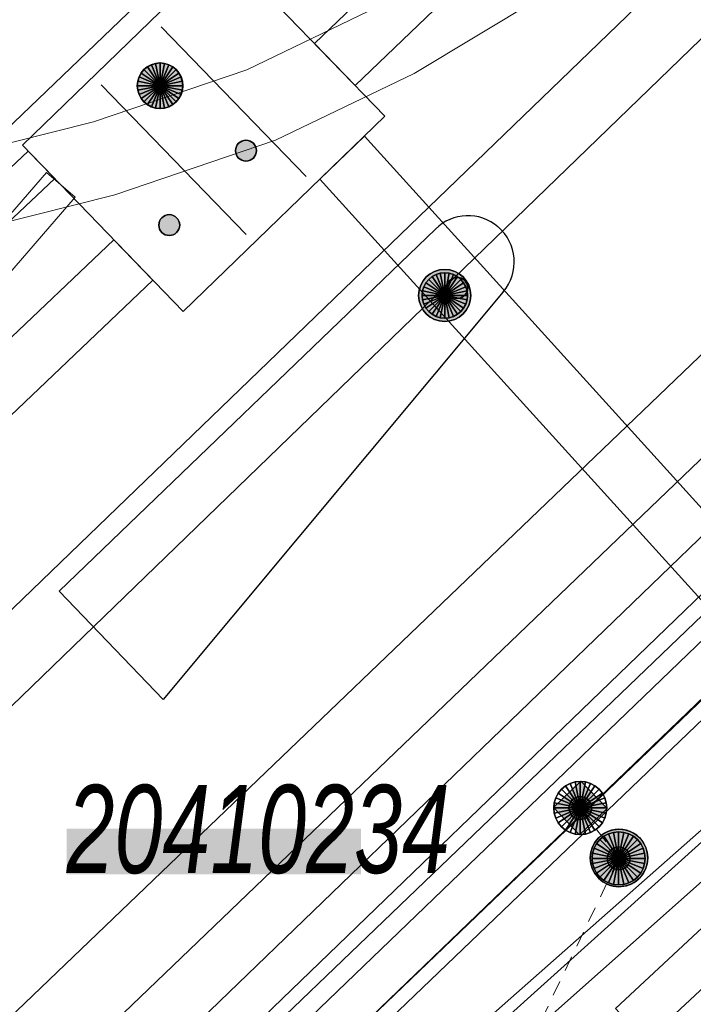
# Model space of a CAD drawing. Header units: metres. Extents: x 2695560 to 2696939, y 1260529 to 1262050.
# Tile 223 of 256: x 2695743 to 2695752, y 1261029 to 1261042. Entities that reach past the tile are written whole.
import ezdxf

# ---------------------------------------------------------------- set-up
doc = ezdxf.new("R2010")
doc.units = ezdxf.units.M
doc.linetypes.add('AUSGEZOGEN', pattern=[0])
doc.linetypes.add('VERDECKT2_S2', pattern=[0.36, 0.2, -0.16])
for name, color, linetype in [('XR$1$AV_Lagefixpunkt-Nr.', 7, 'AUSGEZOGEN'), ('XR$1$AV_Linien (BB)', 7, 'AUSGEZOGEN'), ('XR$1$AW_LK_Schachtdeckel', 24, 'AUSGEZOGEN'), ('XR$1$EW_LK_Bauwerk', 1, 'AUSGEZOGEN'), ('XR$1$EW_LK_Bauwerk_FL_Linie_Punkt', 1, 'AUSGEZOGEN'), ('XR$1$EW_LK_Knoten', 1, 'AUSGEZOGEN'), ('XR$1$PFAW', 255, 'AUSGEZOGEN'), ('XR$1$PFEW', 255, 'AUSGEZOGEN'), ('XR$1$RAEW', 8, 'AUSGEZOGEN')]:
    doc.layers.add(name, color=color, linetype=linetype)
for name, color, linetype, lineweight in [('XR$2$ABW-Linie-M-ungenau-tot', 6, 'AUSGEZOGEN', 18), ('XR$2$ABW-Linie-R-ungenau', 4, 'VERDECKT2_S2', 18), ('XR$2$ABW-LinieFlaeche-R-genau', 4, 'AUSGEZOGEN', 18), ('XR$2$ABW-Punkt', 6, 'AUSGEZOGEN', 18), ('XR$2$ELE-Flaeche-oberirdisch', 1, 'AUSGEZOGEN', 18), ('XR$2$ELE-LinieAnker_Strebe', 1, 'AUSGEZOGEN', 18), ('XR$2$ELE-LinieFlaeche-genau', 1, 'AUSGEZOGEN', 18), ('XR$2$ELE-Punkt', 1, 'AUSGEZOGEN', 18), ('XR$2$GAS-Linie-genau', 12, 'AUSGEZOGEN', 18), ('XR$2$KOM-Linie-U-genau', 91, 'AUSGEZOGEN', 18), ('XR$2$KOM-LinieFlaeche-U-genau', 91, 'AUSGEZOGEN', 18), ('XR$2$WAS-Linie-genau', 5, 'AUSGEZOGEN', 18)]:
    doc.layers.add(name, color=color, linetype=linetype, lineweight=lineweight)
doc.styles.add('ARIAL', font='arial.ttf')

# ---------------------------------------------------------------- blocks, each defined once
blk = doc.blocks.new('COMPLEXOBJECT_107')
at = {"layer": 'XR$1$AV_Linien (BB)', "color": 7, "linetype": 'AUSGEZOGEN', "transparency": 33554687}
for p, q in [((5742.749, 11034.892), (5747.713, 11039.664)), ((5748.606, 11038.839), (5744.12, 11033.464))]:
    blk.add_line(p, q, dxfattribs=at)
for centre, start, end in [((5748.142, 11039.234), 49.3858, 134.918), ((5748.143, 11039.233), 319.6079, 49.4761)]:
    blk.add_arc(centre, 0.608, start, end, dxfattribs=at)
blk = doc.blocks.new('COMPLEXOBJECT_626')
at = {"layer": 'XR$1$AV_Linien (BB)', "color": 7, "linetype": 'AUSGEZOGEN', "transparency": 33554687}
blk.add_line((5740.677, 11039.656), (5780.656, 11077.995), dxfattribs=at)
blk = doc.blocks.new('COMPLEXOBJECT_637')
at = {"layer": 'XR$1$AV_Linien (BB)', "color": 7, "linetype": 'AUSGEZOGEN', "transparency": 33554687}
blk.add_lwpolyline([(5716.384, 10999.825), (5805.935, 11085.6), (5838.806, 11117.088)], dxfattribs=at)
blk = doc.blocks.new('BAW2088')
at = {"layer": 'XR$1$PFAW', "transparency": 33554687}
blk.add_hatch(color=253, dxfattribs=at).paths.add_polyline_path([(0.51, 0), (0.5, 0.101), (0.47, 0.197), (0.421, 0.286), (0.355, 0.362), (0.275, 0.424), (0.184, 0.469), (0.086, 0.494), (-0.015, 0.499), (-0.115, 0.484), (-0.21, 0.449), (-0.296, 0.395), (-0.369, 0.326), (-0.427, 0.243), (-0.467, 0.15), (-0.487, 0.051), (-0.487, -0.051), (-0.467, -0.15), (-0.427, -0.243), (-0.369, -0.326), (-0.296, -0.395), (-0.21, -0.449), (-0.115, -0.484), (-0.015, -0.499), (0.086, -0.494), (0.184, -0.469), (0.275, -0.424), (0.355, -0.362), (0.421, -0.286), (0.47, -0.197), (0.5, -0.101)])
at = {"transparency": 33554687}
for start, end in [(91.1948, 268.8052), (268.8052, 91.1948)]:
    blk.add_arc((0.01, 0), 0.5, start, end, dxfattribs=at)
at = {"layer": 'XR$1$PFAW', "transparency": 33554687}
blk.add_circle((0.01, 0), 0.5, dxfattribs=at)
blk = doc.blocks.new('BAW2089')
at = {"layer": 'XR$1$PFAW', "transparency": 33554687}
blk.add_hatch(color=7, dxfattribs=at).paths.add_polyline_path([(-0.5, 0.5), (-0.5, -0.5), (0.5, -0.5), (0.5, 0.5)])
at = {"transparency": 33554687}
blk.add_lwpolyline([(-0.5, 0.5), (0.5, 0.5), (0.5, -0.5), (-0.5, -0.5), (-0.5, 0.5)], close=True, dxfattribs=at)
at = {"layer": 'XR$1$PFAW', "transparency": 33554687}
blk.add_lwpolyline([(-0.5, 0.5), (0.5, 0.5), (0.5, -0.5), (-0.5, -0.5), (-0.5, 0.5)], close=True, dxfattribs=at)
blk = doc.blocks.new('BEW15')
at = {"layer": 'XR$1$PFEW', "transparency": 33554687}
h = blk.add_hatch(color=7, dxfattribs=at)
h.paths.add_polyline_path([(-0.5, 0), (-0.497, -0.05), (-0.489, -0.1), (-0.477, -0.15), (-0.459, -0.197), (-0.437, -0.242), (-0.41, -0.285), (-0.379, -0.326), (-0.344, -0.362), (-0.306, -0.395), (-0.264, -0.424), (-0.22, -0.449), (-0.173, -0.469), (-0.125, -0.484), (-0.075, -0.494), (-0.025, -0.499), (0.026, -0.499), (0.076, -0.494), (0.126, -0.484), (0.174, -0.469), (0.22, -0.449), (0.265, -0.424), (0.306, -0.395), (0.345, -0.362), (0.38, -0.326), (0.411, -0.285), (0.437, -0.242), (0.46, -0.197), (0.477, -0.15), (0.49, -0.1), (0.498, -0.05), (0.5, 0), (0.498, 0.051), (0.49, 0.101), (0.477, 0.15), (0.46, 0.197), (0.437, 0.243), (0.411, 0.286), (0.38, 0.326), (0.345, 0.363), (0.306, 0.396), (0.265, 0.424), (0.22, 0.449), (0.174, 0.469), (0.126, 0.484), (0.076, 0.494), (0.026, 0.5), (-0.025, 0.5), (-0.075, 0.494), (-0.125, 0.484), (-0.173, 0.469), (-0.22, 0.449), (-0.264, 0.424), (-0.306, 0.396), (-0.344, 0.363), (-0.379, 0.326), (-0.41, 0.286), (-0.437, 0.243), (-0.459, 0.197), (-0.477, 0.15), (-0.489, 0.101), (-0.497, 0.051)])
h.paths.add_polyline_path([(0.01, 0.001), (0.01, 0), (0.01, -0.001), (0.01, -0.002), (0.01, -0.003), (0.009, -0.004), (0.009, -0.005), (0.009, -0.006), (0.008, -0.006), (0.007, -0.007), (0.006, -0.008), (0.006, -0.008), (0.005, -0.009), (0.004, -0.009), (0.003, -0.01), (0.002, -0.01), (0.001, -0.01), (0, -0.01), (-0.001, -0.01), (-0.002, -0.01), (-0.003, -0.009), (-0.004, -0.009), (-0.005, -0.008), (-0.006, -0.008), (-0.007, -0.007), (-0.007, -0.006), (-0.008, -0.006), (-0.008, -0.005), (-0.009, -0.004), (-0.009, -0.003), (-0.009, -0.002), (-0.01, -0.001), (-0.01, 0), (-0.01, 0.001), (-0.009, 0.002), (-0.009, 0.003), (-0.009, 0.004), (-0.008, 0.005), (-0.008, 0.006), (-0.007, 0.007), (-0.007, 0.007), (-0.006, 0.008), (-0.005, 0.009), (-0.004, 0.009), (-0.003, 0.01), (-0.002, 0.01), (-0.001, 0.01), (0, 0.01), (0.001, 0.01), (0.002, 0.01), (0.003, 0.01), (0.004, 0.01), (0.005, 0.009), (0.006, 0.009), (0.006, 0.008), (0.007, 0.007), (0.008, 0.007), (0.009, 0.006), (0.009, 0.005), (0.009, 0.004), (0.01, 0.003), (0.01, 0.002)], flags=16)
at = {"color": 1, "transparency": 33554687}
for start, end in [(0, 180), (180, 0)]:
    blk.add_arc((0, 0), 0.5, start, end, dxfattribs=at)
at = {"layer": 'XR$1$PFEW', "transparency": 33554687}
blk.add_circle((0, 0), 0.5, dxfattribs=at)
blk = doc.blocks.new('BEWLP2574')
at = {"layer": 'XR$1$PFEW', "transparency": 33554687}
blk.add_hatch(color=7, dxfattribs=at).paths.add_polyline_path([(-0.5, 0), (-0.497, -0.051), (-0.489, -0.101), (-0.477, -0.15), (-0.459, -0.198), (-0.437, -0.243), (-0.41, -0.286), (-0.379, -0.326), (-0.344, -0.363), (-0.306, -0.396), (-0.264, -0.425), (-0.22, -0.449), (-0.173, -0.469), (-0.125, -0.485), (-0.075, -0.495), (-0.025, -0.5), (0.026, -0.5), (0.076, -0.495), (0.126, -0.485), (0.174, -0.469), (0.221, -0.449), (0.265, -0.425), (0.306, -0.396), (0.345, -0.363), (0.38, -0.326), (0.411, -0.286), (0.437, -0.243), (0.46, -0.198), (0.477, -0.15), (0.49, -0.101), (0.498, -0.051), (0.5, 0), (0.498, 0.05), (0.49, 0.1), (0.477, 0.149), (0.46, 0.197), (0.437, 0.242), (0.411, 0.285), (0.38, 0.325), (0.345, 0.362), (0.306, 0.395), (0.265, 0.424), (0.221, 0.448), (0.174, 0.468), (0.126, 0.484), (0.076, 0.494), (0.026, 0.499), (-0.025, 0.499), (-0.075, 0.494), (-0.125, 0.484), (-0.173, 0.468), (-0.22, 0.448), (-0.264, 0.424), (-0.306, 0.395), (-0.344, 0.362), (-0.379, 0.325), (-0.41, 0.285), (-0.437, 0.242), (-0.459, 0.197), (-0.477, 0.149), (-0.489, 0.1), (-0.497, 0.05)])
at = {"color": 1, "transparency": 33554687}
for start, end in [(90, 180), (0, 90), (180, 270), (270, 0)]:
    blk.add_arc((0, 0), 0.5, start, end, dxfattribs=at)
at = {"layer": 'XR$1$PFEW', "transparency": 33554687}
blk.add_circle((0, 0), 0.5, dxfattribs=at)
blk = doc.blocks.new('BEW957')
at = {"layer": 'XR$1$RAEW', "transparency": 33554687}
blk.add_hatch(color=1, dxfattribs=at).paths.add_polyline_path([(-0.5, 0), (-0.497, -0.051), (-0.49, -0.101), (-0.477, -0.15), (-0.459, -0.197), (-0.437, -0.243), (-0.41, -0.286), (-0.379, -0.326), (-0.344, -0.362), (-0.306, -0.395), (-0.264, -0.424), (-0.22, -0.449), (-0.174, -0.469), (-0.125, -0.484), (-0.076, -0.494), (-0.025, -0.499), (0.025, -0.499), (0.076, -0.494), (0.125, -0.484), (0.174, -0.469), (0.22, -0.449), (0.264, -0.424), (0.306, -0.395), (0.344, -0.362), (0.379, -0.326), (0.41, -0.286), (0.437, -0.243), (0.459, -0.197), (0.477, -0.15), (0.49, -0.101), (0.497, -0.051), (0.5, 0), (0.497, 0.051), (0.49, 0.101), (0.477, 0.15), (0.459, 0.197), (0.437, 0.243), (0.41, 0.286), (0.379, 0.326), (0.344, 0.362), (0.306, 0.395), (0.264, 0.424), (0.22, 0.449), (0.174, 0.469), (0.125, 0.484), (0.076, 0.494), (0.025, 0.499), (-0.025, 0.499), (-0.076, 0.494), (-0.125, 0.484), (-0.174, 0.469), (-0.22, 0.449), (-0.264, 0.424), (-0.306, 0.395), (-0.344, 0.362), (-0.379, 0.326), (-0.41, 0.286), (-0.437, 0.243), (-0.459, 0.197), (-0.477, 0.15), (-0.49, 0.101), (-0.497, 0.051)])
at = {"color": 1, "transparency": 33554687}
for start, end in [(90, 180), (0, 90), (180, 270), (270, 0)]:
    blk.add_arc((0, 0), 0.5, start, end, dxfattribs=at)
at = {"layer": 'XR$1$RAEW', "color": 1, "transparency": 33554687}
blk.add_circle((0, 0), 0.5, dxfattribs=at)
blk = doc.blocks.new('ELE-SCHACHT_RUND')
at = {"layer": 'XR$2$ELE-Punkt', "linetype": 'AUSGEZOGEN', "lineweight": 25, "transparency": 33554687}
for points in [[(-115, 277, 2500), (0, 0, 2500), (-167, 249, 2500)], [(-115, 277), (0, 0), (-167, 249)], [(-115, 277, 2500), (-115, 277), (-167, 249), (-167, 249, 2500)], [(-59, 294, 2500), (0, 0, 2500), (-115, 277, 2500)], [(-59, 294), (0, 0), (-115, 277)], [(-59, 294, 2500), (-59, 294), (-115, 277), (-115, 277, 2500)], [(0, 300, 2500), (0, 0, 2500), (-59, 294, 2500)], [(0, 300), (0, 0), (-59, 294)], [(0, 300, 2500), (0, 300), (-59, 294), (-59, 294, 2500)], [(59, 294, 2500), (0, 0, 2500), (0, 300, 2500)], [(59, 294), (0, 0), (0, 300)], [(59, 294, 2500), (59, 294), (0, 300), (0, 300, 2500)], [(115, 277, 2500), (0, 0, 2500), (59, 294, 2500)], [(115, 277), (0, 0), (59, 294)], [(167, 249, 2500), (0, 0, 2500), (115, 277, 2500)], [(167, 249), (0, 0), (115, 277)], [(115, 277, 2500), (115, 277), (59, 294), (59, 294, 2500)], [(167, 249, 2500), (167, 249), (115, 277), (115, 277, 2500)], [(-249, 167, 2500), (0, 0, 2500), (-277, 115, 2500)], [(-249, 167), (0, 0), (-277, 115)], [(-249, 167, 2500), (-249, 167), (-277, 115), (-277, 115, 2500)], [(-212, 212, 2500), (0, 0, 2500), (-249, 167, 2500)], [(-212, 212), (0, 0), (-249, 167)], [(-212, 212, 2500), (-212, 212), (-249, 167), (-249, 167, 2500)], [(-167, 249, 2500), (0, 0, 2500), (-212, 212, 2500)], [(-167, 249), (0, 0), (-212, 212)], [(-167, 249, 2500), (-167, 249), (-212, 212), (-212, 212, 2500)], [(212, 212, 2500), (0, 0, 2500), (167, 249, 2500)], [(212, 212), (0, 0), (167, 249)], [(249, 167, 2500), (0, 0, 2500), (212, 212, 2500)], [(249, 167), (0, 0), (212, 212)], [(277, 115, 2500), (0, 0, 2500), (249, 167, 2500)], [(277, 115), (0, 0), (249, 167)], [(212, 212, 2500), (212, 212), (167, 249), (167, 249, 2500)], [(249, 167, 2500), (249, 167), (212, 212), (212, 212, 2500)], [(277, 115, 2500), (277, 115), (249, 167), (249, 167, 2500)], [(-294, 59, 2500), (0, 0, 2500), (-300, 0, 2500)], [(-294, 59), (0, 0), (-300, 0)], [(-294, 59, 2500), (-294, 59), (-300, 0), (-300, 0, 2500)], [(-300, 0, 2500), (0, 0, 2500), (-294, -59, 2500)], [(-300, 0), (0, 0), (-294, -59)], [(-277, 115, 2500), (0, 0, 2500), (-294, 59, 2500)], [(-277, 115), (0, 0), (-294, 59)], [(-277, 115, 2500), (-277, 115), (-294, 59), (-294, 59, 2500)], [(-294, -59, 2500), (0, 0, 2500), (-277, -115, 2500)], [(-294, -59), (0, 0), (-277, -115)], [(-277, -115, 2500), (0, 0, 2500), (-249, -167, 2500)], [(-277, -115), (0, 0), (-249, -167)], [(-249, -167, 2500), (0, 0, 2500), (-212, -212, 2500)], [(-249, -167), (0, 0), (-212, -212)], [(-212, -212, 2500), (0, 0, 2500), (-167, -249, 2500)], [(-212, -212), (0, 0), (-167, -249)], [(-167, -249, 2500), (0, 0, 2500), (-115, -277, 2500)], [(-167, -249), (0, 0), (-115, -277)], [(-115, -277, 2500), (0, 0, 2500), (-59, -294, 2500)], [(-115, -277), (0, 0), (-59, -294)], [(-59, -294, 2500), (0, 0, 2500), (0, -300, 2500)], [(-59, -294), (0, 0), (0, -300)], [(294, 59, 2500), (0, 0, 2500), (277, 115, 2500)], [(294, 59), (0, 0), (277, 115)], [(300, 0, 2500), (0, 0, 2500), (294, 59, 2500)], [(300, 0), (0, 0), (294, 59)], [(0, -300, 2500), (0, 0, 2500), (59, -294, 2500)], [(59, -294, 2500), (0, 0, 2500), (115, -277, 2500)], [(115, -277, 2500), (0, 0, 2500), (167, -249, 2500)], [(167, -249, 2500), (0, 0, 2500), (212, -212, 2500)], [(212, -212, 2500), (0, 0, 2500), (249, -167, 2500)], [(249, -167, 2500), (0, 0, 2500), (277, -115, 2500)], [(277, -115, 2500), (0, 0, 2500), (294, -59, 2500)], [(294, -59, 2500), (0, 0, 2500), (300, 0, 2500)], [(0, -300), (0, 0), (59, -294)], [(59, -294), (0, 0), (115, -277)], [(115, -277), (0, 0), (167, -249)], [(167, -249), (0, 0), (212, -212)], [(212, -212), (0, 0), (249, -167)], [(249, -167), (0, 0), (277, -115)], [(277, -115), (0, 0), (294, -59)], [(294, -59), (0, 0), (300, 0)], [(294, 59, 2500), (294, 59), (277, 115), (277, 115, 2500)], [(300, 0, 2500), (300, 0), (294, 59), (294, 59, 2500)], [(-300, 0, 2500), (-300, 0), (-294, -59), (-294, -59, 2500)], [(-294, -59, 2500), (-294, -59), (-277, -115), (-277, -115, 2500)], [(-277, -115, 2500), (-277, -115), (-249, -167), (-249, -167, 2500)], [(249, -167, 2500), (249, -167), (277, -115), (277, -115, 2500)], [(277, -115, 2500), (277, -115), (294, -59), (294, -59, 2500)], [(294, -59, 2500), (294, -59), (300, 0), (300, 0, 2500)], [(-249, -167, 2500), (-249, -167), (-212, -212), (-212, -212, 2500)], [(-212, -212, 2500), (-212, -212), (-167, -249), (-167, -249, 2500)], [(-167, -249, 2500), (-167, -249), (-115, -277), (-115, -277, 2500)], [(115, -277, 2500), (115, -277), (167, -249), (167, -249, 2500)], [(167, -249, 2500), (167, -249), (212, -212), (212, -212, 2500)], [(212, -212, 2500), (212, -212), (249, -167), (249, -167, 2500)], [(-115, -277, 2500), (-115, -277), (-59, -294), (-59, -294, 2500)], [(-59, -294, 2500), (-59, -294), (0, -300), (0, -300, 2500)], [(0, -300, 2500), (0, -300), (59, -294), (59, -294, 2500)], [(59, -294, 2500), (59, -294), (115, -277), (115, -277, 2500)]]:
    blk.add_3dface(points, dxfattribs=at)
blk = doc.blocks.new('ABW-SCHLAMMSAMMLER_RUND')
at = {"layer": 'XR$2$ABW-Punkt', "linetype": 'AUSGEZOGEN', "lineweight": 13, "transparency": 33554687}
for p, q in [((-70, 75, 2500), (70, 75, 2500)), ((-70, -75, 2500), (70, -75, 2500))]:
    blk.add_line(p, q, dxfattribs=at)
blk.add_polyline3d([(90, 0, 2500), (0, 0, 2500), (-90, 0, 2500)], dxfattribs=at)
at = {"layer": 'XR$2$ABW-Punkt', "linetype": 'AUSGEZOGEN', "lineweight": 25, "transparency": 33554687}
for points in [[(-57, 139, 2500), (0, 0, 2500), (-83, 125, 2500)], [(-57, 139), (0, 0), (-83, 125)], [(-57, 139, 2500), (-57, 139), (-83, 125), (-83, 125, 2500)], [(-29, 147, 2500), (0, 0, 2500), (-57, 139, 2500)], [(-29, 147), (0, 0), (-57, 139)], [(-29, 147, 2500), (-29, 147), (-57, 139), (-57, 139, 2500)], [(0, 150, 2500), (0, 0, 2500), (-29, 147, 2500)], [(0, 150), (0, 0), (-29, 147)], [(0, 150, 2500), (0, 150), (-29, 147), (-29, 147, 2500)], [(29, 147, 2500), (0, 0, 2500), (0, 150, 2500)], [(29, 147), (0, 0), (0, 150)], [(29, 147, 2500), (29, 147), (0, 150), (0, 150, 2500)], [(57, 139, 2500), (0, 0, 2500), (29, 147, 2500)], [(57, 139), (0, 0), (29, 147)], [(83, 125, 2500), (0, 0, 2500), (57, 139, 2500)], [(83, 125), (0, 0), (57, 139)], [(57, 139, 2500), (57, 139), (29, 147), (29, 147, 2500)], [(83, 125, 2500), (83, 125), (57, 139), (57, 139, 2500)], [(-147, 29, 2500), (0, 0, 2500), (-150, 0, 2500)], [(-147, 29), (0, 0), (-150, 0)], [(-147, 29, 2500), (-147, 29), (-150, 0), (-150, 0, 2500)], [(-150, 0, 2500), (0, 0, 2500), (-147, -29, 2500)], [(-150, 0), (0, 0), (-147, -29)], [(-139, 57, 2500), (0, 0, 2500), (-147, 29, 2500)], [(-139, 57), (0, 0), (-147, 29)], [(-139, 57, 2500), (-139, 57), (-147, 29), (-147, 29, 2500)], [(-147, -29, 2500), (0, 0, 2500), (-139, -57, 2500)], [(-147, -29), (0, 0), (-139, -57)], [(-125, 83, 2500), (0, 0, 2500), (-139, 57, 2500)], [(-125, 83), (0, 0), (-139, 57)], [(-125, 83, 2500), (-125, 83), (-139, 57), (-139, 57, 2500)], [(-139, -57, 2500), (0, 0, 2500), (-125, -83, 2500)], [(-139, -57), (0, 0), (-125, -83)], [(-106, 106, 2500), (0, 0, 2500), (-125, 83, 2500)], [(-106, 106), (0, 0), (-125, 83)], [(-106, 106, 2500), (-106, 106), (-125, 83), (-125, 83, 2500)], [(-125, -83, 2500), (0, 0, 2500), (-106, -106, 2500)], [(-125, -83), (0, 0), (-106, -106)], [(-83, 125, 2500), (0, 0, 2500), (-106, 106, 2500)], [(-83, 125), (0, 0), (-106, 106)], [(-83, 125, 2500), (-83, 125), (-106, 106), (-106, 106, 2500)], [(-106, -106, 2500), (0, 0, 2500), (-83, -125, 2500)], [(-106, -106), (0, 0), (-83, -125)], [(-83, -125, 2500), (0, 0, 2500), (-57, -139, 2500)], [(-83, -125), (0, 0), (-57, -139)], [(-57, -139, 2500), (0, 0, 2500), (-29, -147, 2500)], [(-57, -139), (0, 0), (-29, -147)], [(-29, -147, 2500), (0, 0, 2500), (0, -150, 2500)], [(-29, -147), (0, 0), (0, -150)], [(106, 106, 2500), (0, 0, 2500), (83, 125, 2500)], [(106, 106), (0, 0), (83, 125)], [(125, 83, 2500), (0, 0, 2500), (106, 106, 2500)], [(125, 83), (0, 0), (106, 106)], [(139, 57, 2500), (0, 0, 2500), (125, 83, 2500)], [(139, 57), (0, 0), (125, 83)], [(147, 29, 2500), (0, 0, 2500), (139, 57, 2500)], [(147, 29), (0, 0), (139, 57)], [(150, 0, 2500), (0, 0, 2500), (147, 29, 2500)], [(150, 0), (0, 0), (147, 29)], [(0, -150, 2500), (0, 0, 2500), (29, -147, 2500)], [(29, -147, 2500), (0, 0, 2500), (57, -139, 2500)], [(57, -139, 2500), (0, 0, 2500), (83, -125, 2500)], [(83, -125, 2500), (0, 0, 2500), (106, -106, 2500)], [(106, -106, 2500), (0, 0, 2500), (125, -83, 2500)], [(125, -83, 2500), (0, 0, 2500), (139, -57, 2500)], [(139, -57, 2500), (0, 0, 2500), (147, -29, 2500)], [(147, -29, 2500), (0, 0, 2500), (150, 0, 2500)], [(0, -150), (0, 0), (29, -147)], [(29, -147), (0, 0), (57, -139)], [(57, -139), (0, 0), (83, -125)], [(83, -125), (0, 0), (106, -106)], [(106, -106), (0, 0), (125, -83)], [(125, -83), (0, 0), (139, -57)], [(139, -57), (0, 0), (147, -29)], [(147, -29), (0, 0), (150, 0)], [(106, 106, 2500), (106, 106), (83, 125), (83, 125, 2500)], [(125, 83, 2500), (125, 83), (106, 106), (106, 106, 2500)], [(139, 57, 2500), (139, 57), (125, 83), (125, 83, 2500)], [(147, 29, 2500), (147, 29), (139, 57), (139, 57, 2500)], [(150, 0, 2500), (150, 0), (147, 29), (147, 29, 2500)], [(-150, 0, 2500), (-150, 0), (-147, -29), (-147, -29, 2500)], [(-147, -29, 2500), (-147, -29), (-139, -57), (-139, -57, 2500)], [(-139, -57, 2500), (-139, -57), (-125, -83), (-125, -83, 2500)], [(-125, -83, 2500), (-125, -83), (-106, -106), (-106, -106, 2500)], [(-106, -106, 2500), (-106, -106), (-83, -125), (-83, -125, 2500)], [(-83, -125, 2500), (-83, -125), (-57, -139), (-57, -139, 2500)], [(57, -139, 2500), (57, -139), (83, -125), (83, -125, 2500)], [(83, -125, 2500), (83, -125), (106, -106), (106, -106, 2500)], [(106, -106, 2500), (106, -106), (125, -83), (125, -83, 2500)], [(125, -83, 2500), (125, -83), (139, -57), (139, -57, 2500)], [(139, -57, 2500), (139, -57), (147, -29), (147, -29, 2500)], [(147, -29, 2500), (147, -29), (150, 0), (150, 0, 2500)], [(-57, -139, 2500), (-57, -139), (-29, -147), (-29, -147, 2500)], [(-29, -147, 2500), (-29, -147), (0, -150), (0, -150, 2500)], [(0, -150, 2500), (0, -150), (29, -147), (29, -147, 2500)], [(29, -147, 2500), (29, -147), (57, -139), (57, -139, 2500)]]:
    blk.add_3dface(points, dxfattribs=at)
blk = doc.blocks.new('ABW-EINLAUFSCHACHT_RUND')
at = {"layer": 'XR$2$ABW-Linie-M-ungenau-tot', "linetype": 'AUSGEZOGEN', "lineweight": 25, "transparency": 33554687}
for points in [[(-57, 139, 2500), (0, 0, 2500), (-83, 125, 2500)], [(-57, 139), (0, 0), (-83, 125)], [(-57, 139, 2500), (-57, 139), (-83, 125), (-83, 125, 2500)], [(-29, 147, 2500), (0, 0, 2500), (-57, 139, 2500)], [(-29, 147), (0, 0), (-57, 139)], [(-29, 147, 2500), (-29, 147), (-57, 139), (-57, 139, 2500)], [(0, 150, 2500), (0, 0, 2500), (-29, 147, 2500)], [(0, 150), (0, 0), (-29, 147)], [(0, 150, 2500), (0, 150), (-29, 147), (-29, 147, 2500)], [(29, 147, 2500), (0, 0, 2500), (0, 150, 2500)], [(29, 147), (0, 0), (0, 150)], [(29, 147, 2500), (29, 147), (0, 150), (0, 150, 2500)], [(57, 139, 2500), (0, 0, 2500), (29, 147, 2500)], [(57, 139), (0, 0), (29, 147)], [(83, 125, 2500), (0, 0, 2500), (57, 139, 2500)], [(83, 125), (0, 0), (57, 139)], [(57, 139, 2500), (57, 139), (29, 147), (29, 147, 2500)], [(83, 125, 2500), (83, 125), (57, 139), (57, 139, 2500)], [(-147, 29, 2500), (0, 0, 2500), (-150, 0, 2500)], [(-147, 29), (0, 0), (-150, 0)], [(-147, 29, 2500), (-147, 29), (-150, 0), (-150, 0, 2500)], [(-150, 0, 2500), (0, 0, 2500), (-147, -29, 2500)], [(-150, 0), (0, 0), (-147, -29)], [(-150, 0, 2500), (-150, 0), (-147, -29), (-147, -29, 2500)], [(-139, 57, 2500), (0, 0, 2500), (-147, 29, 2500)], [(-139, 57), (0, 0), (-147, 29)], [(-139, 57, 2500), (-139, 57), (-147, 29), (-147, 29, 2500)], [(-147, -29, 2500), (0, 0, 2500), (-139, -57, 2500)], [(-147, -29), (0, 0), (-139, -57)], [(-125, 83, 2500), (0, 0, 2500), (-139, 57, 2500)], [(-125, 83), (0, 0), (-139, 57)], [(-125, 83, 2500), (-125, 83), (-139, 57), (-139, 57, 2500)], [(-139, -57, 2500), (0, 0, 2500), (-125, -83, 2500)], [(-139, -57), (0, 0), (-125, -83)], [(-106, 106, 2500), (0, 0, 2500), (-125, 83, 2500)], [(-106, 106), (0, 0), (-125, 83)], [(-106, 106, 2500), (-106, 106), (-125, 83), (-125, 83, 2500)], [(-125, -83, 2500), (0, 0, 2500), (-106, -106, 2500)], [(-125, -83), (0, 0), (-106, -106)], [(-83, 125, 2500), (0, 0, 2500), (-106, 106, 2500)], [(-83, 125), (0, 0), (-106, 106)], [(-83, 125, 2500), (-83, 125), (-106, 106), (-106, 106, 2500)], [(-106, -106, 2500), (0, 0, 2500), (-83, -125, 2500)], [(-106, -106), (0, 0), (-83, -125)], [(-83, -125, 2500), (0, 0, 2500), (-57, -139, 2500)], [(-83, -125), (0, 0), (-57, -139)], [(-57, -139, 2500), (0, 0, 2500), (-29, -147, 2500)], [(-57, -139), (0, 0), (-29, -147)], [(-29, -147, 2500), (0, 0, 2500), (0, -150, 2500)], [(-29, -147), (0, 0), (0, -150)], [(106, 106, 2500), (0, 0, 2500), (83, 125, 2500)], [(106, 106), (0, 0), (83, 125)], [(125, 83, 2500), (0, 0, 2500), (106, 106, 2500)], [(125, 83), (0, 0), (106, 106)], [(139, 57, 2500), (0, 0, 2500), (125, 83, 2500)], [(139, 57), (0, 0), (125, 83)], [(147, 29, 2500), (0, 0, 2500), (139, 57, 2500)], [(147, 29), (0, 0), (139, 57)], [(150, 0, 2500), (0, 0, 2500), (147, 29, 2500)], [(150, 0), (0, 0), (147, 29)], [(0, -150, 2500), (0, 0, 2500), (29, -147, 2500)], [(29, -147, 2500), (0, 0, 2500), (57, -139, 2500)], [(57, -139, 2500), (0, 0, 2500), (83, -125, 2500)], [(83, -125, 2500), (0, 0, 2500), (106, -106, 2500)], [(106, -106, 2500), (0, 0, 2500), (125, -83, 2500)], [(125, -83, 2500), (0, 0, 2500), (139, -57, 2500)], [(139, -57, 2500), (0, 0, 2500), (147, -29, 2500)], [(147, -29, 2500), (0, 0, 2500), (150, 0, 2500)], [(0, -150), (0, 0), (29, -147)], [(29, -147), (0, 0), (57, -139)], [(57, -139), (0, 0), (83, -125)], [(83, -125), (0, 0), (106, -106)], [(106, -106), (0, 0), (125, -83)], [(125, -83), (0, 0), (139, -57)], [(139, -57), (0, 0), (147, -29)], [(147, -29), (0, 0), (150, 0)], [(106, 106, 2500), (106, 106), (83, 125), (83, 125, 2500)], [(125, 83, 2500), (125, 83), (106, 106), (106, 106, 2500)], [(139, 57, 2500), (139, 57), (125, 83), (125, 83, 2500)], [(147, 29, 2500), (147, 29), (139, 57), (139, 57, 2500)], [(150, 0, 2500), (150, 0), (147, 29), (147, 29, 2500)], [(147, -29, 2500), (147, -29), (150, 0), (150, 0, 2500)], [(-147, -29, 2500), (-147, -29), (-139, -57), (-139, -57, 2500)], [(-139, -57, 2500), (-139, -57), (-125, -83), (-125, -83, 2500)], [(-125, -83, 2500), (-125, -83), (-106, -106), (-106, -106, 2500)], [(-106, -106, 2500), (-106, -106), (-83, -125), (-83, -125, 2500)], [(-83, -125, 2500), (-83, -125), (-57, -139), (-57, -139, 2500)], [(57, -139, 2500), (57, -139), (83, -125), (83, -125, 2500)], [(83, -125, 2500), (83, -125), (106, -106), (106, -106, 2500)], [(106, -106, 2500), (106, -106), (125, -83), (125, -83, 2500)], [(125, -83, 2500), (125, -83), (139, -57), (139, -57, 2500)], [(139, -57, 2500), (139, -57), (147, -29), (147, -29, 2500)], [(-57, -139, 2500), (-57, -139), (-29, -147), (-29, -147, 2500)], [(-29, -147, 2500), (-29, -147), (0, -150), (0, -150, 2500)], [(0, -150, 2500), (0, -150), (29, -147), (29, -147, 2500)], [(29, -147, 2500), (29, -147), (57, -139), (57, -139, 2500)]]:
    blk.add_3dface(points, dxfattribs=at)
blk = doc.blocks.new('ABW-DECKEL')
at = {"layer": 'XR$2$ABW-Punkt', "linetype": 'AUSGEZOGEN', "lineweight": 25, "transparency": 33554687}
for points in [[(-194, 291, 2500), (0, 0, 2500), (-247, 247, 2500)], [(-194, 291), (0, 0), (-247, 247)], [(-194, 291, 2500), (-194, 291), (-247, 247), (-247, 247, 2500)], [(-134, 323, 2500), (0, 0, 2500), (-194, 291, 2500)], [(-134, 323), (0, 0), (-194, 291)], [(-134, 323, 2500), (-134, 323), (-194, 291), (-194, 291, 2500)], [(-68, 343, 2500), (0, 0, 2500), (-134, 323, 2500)], [(-68, 343), (0, 0), (-134, 323)], [(-68, 343, 2500), (-68, 343), (-134, 323), (-134, 323, 2500)], [(0, 350, 2500), (0, 0, 2500), (-68, 343, 2500)], [(0, 350), (0, 0), (-68, 343)], [(0, 350, 2500), (0, 350), (-68, 343), (-68, 343, 2500)], [(68, 343, 2500), (0, 0, 2500), (0, 350, 2500)], [(68, 343), (0, 0), (0, 350)], [(68, 343, 2500), (68, 343), (0, 350), (0, 350, 2500)], [(134, 323, 2500), (0, 0, 2500), (68, 343, 2500)], [(134, 323), (0, 0), (68, 343)], [(194, 291, 2500), (0, 0, 2500), (134, 323, 2500)], [(194, 291), (0, 0), (134, 323)], [(247, 247, 2500), (0, 0, 2500), (194, 291, 2500)], [(247, 247), (0, 0), (194, 291)], [(134, 323, 2500), (134, 323), (68, 343), (68, 343, 2500)], [(194, 291, 2500), (194, 291), (134, 323), (134, 323, 2500)], [(247, 247, 2500), (247, 247), (194, 291), (194, 291, 2500)], [(-323, 134, 2500), (0, 0, 2500), (-343, 68, 2500)], [(-323, 134), (0, 0), (-343, 68)], [(-323, 134, 2500), (-323, 134), (-343, 68), (-343, 68, 2500)], [(-291, 194, 2500), (0, 0, 2500), (-323, 134, 2500)], [(-291, 194), (0, 0), (-323, 134)], [(-291, 194, 2500), (-291, 194), (-323, 134), (-323, 134, 2500)], [(-247, 247, 2500), (0, 0, 2500), (-291, 194, 2500)], [(-247, 247), (0, 0), (-291, 194)], [(-247, 247, 2500), (-247, 247), (-291, 194), (-291, 194, 2500)], [(291, 194, 2500), (0, 0, 2500), (247, 247, 2500)], [(291, 194), (0, 0), (247, 247)], [(323, 134, 2500), (0, 0, 2500), (291, 194, 2500)], [(323, 134), (0, 0), (291, 194)], [(343, 68, 2500), (0, 0, 2500), (323, 134, 2500)], [(343, 68), (0, 0), (323, 134)], [(291, 194, 2500), (291, 194), (247, 247), (247, 247, 2500)], [(323, 134, 2500), (323, 134), (291, 194), (291, 194, 2500)], [(343, 68, 2500), (343, 68), (323, 134), (323, 134, 2500)], [(-343, 68, 2500), (0, 0, 2500), (-350, 0, 2500)], [(-343, 68), (0, 0), (-350, 0)], [(-343, 68, 2500), (-343, 68), (-350, 0), (-350, 0, 2500)], [(-350, 0, 2500), (0, 0, 2500), (-343, -68, 2500)], [(-350, 0), (0, 0), (-343, -68)], [(-343, -68, 2500), (0, 0, 2500), (-323, -134, 2500)], [(-343, -68), (0, 0), (-323, -134)], [(-323, -134, 2500), (0, 0, 2500), (-291, -194, 2500)], [(-323, -134), (0, 0), (-291, -194)], [(-291, -194, 2500), (0, 0, 2500), (-247, -247, 2500)], [(-291, -194), (0, 0), (-247, -247)], [(-247, -247, 2500), (0, 0, 2500), (-194, -291, 2500)], [(-247, -247), (0, 0), (-194, -291)], [(-194, -291, 2500), (0, 0, 2500), (-134, -323, 2500)], [(-194, -291), (0, 0), (-134, -323)], [(-134, -323, 2500), (0, 0, 2500), (-68, -343, 2500)], [(-134, -323), (0, 0), (-68, -343)], [(-68, -343, 2500), (0, 0, 2500), (0, -350, 2500)], [(-68, -343), (0, 0), (0, -350)], [(350, 0, 2500), (0, 0, 2500), (343, 68, 2500)], [(350, 0), (0, 0), (343, 68)], [(0, -350, 2500), (0, 0, 2500), (68, -343, 2500)], [(68, -343, 2500), (0, 0, 2500), (134, -323, 2500)], [(134, -323, 2500), (0, 0, 2500), (194, -291, 2500)], [(194, -291, 2500), (0, 0, 2500), (247, -247, 2500)], [(247, -247, 2500), (0, 0, 2500), (291, -194, 2500)], [(291, -194, 2500), (0, 0, 2500), (323, -134, 2500)], [(323, -134, 2500), (0, 0, 2500), (343, -68, 2500)], [(343, -68, 2500), (0, 0, 2500), (350, 0, 2500)], [(0, -350), (0, 0), (68, -343)], [(68, -343), (0, 0), (134, -323)], [(134, -323), (0, 0), (194, -291)], [(194, -291), (0, 0), (247, -247)], [(247, -247), (0, 0), (291, -194)], [(291, -194), (0, 0), (323, -134)], [(323, -134), (0, 0), (343, -68)], [(343, -68), (0, 0), (350, 0)], [(350, 0, 2500), (350, 0), (343, 68), (343, 68, 2500)], [(-350, 0, 2500), (-350, 0), (-343, -68), (-343, -68, 2500)], [(-343, -68, 2500), (-343, -68), (-323, -134), (-323, -134, 2500)], [(323, -134, 2500), (323, -134), (343, -68), (343, -68, 2500)], [(343, -68, 2500), (343, -68), (350, 0), (350, 0, 2500)], [(-323, -134, 2500), (-323, -134), (-291, -194), (-291, -194, 2500)], [(-291, -194, 2500), (-291, -194), (-247, -247), (-247, -247, 2500)], [(-247, -247, 2500), (-247, -247), (-194, -291), (-194, -291, 2500)], [(194, -291, 2500), (194, -291), (247, -247), (247, -247, 2500)], [(247, -247, 2500), (247, -247), (291, -194), (291, -194, 2500)], [(291, -194, 2500), (291, -194), (323, -134), (323, -134, 2500)], [(-194, -291, 2500), (-194, -291), (-134, -323), (-134, -323, 2500)], [(-134, -323, 2500), (-134, -323), (-68, -343), (-68, -343, 2500)], [(-68, -343, 2500), (-68, -343), (0, -350), (0, -350, 2500)], [(0, -350, 2500), (0, -350), (68, -343), (68, -343, 2500)], [(68, -343, 2500), (68, -343), (134, -323), (134, -323, 2500)], [(134, -323, 2500), (134, -323), (194, -291), (194, -291, 2500)]]:
    blk.add_3dface(points, dxfattribs=at)

msp = doc.modelspace()

# ---------------------------------------------------------------- hatches: boundary and pattern name
at = {"transparency": 33554687}
msp.add_hatch(color=7, dxfattribs=at).paths.add_polyline_path([(2695743.818, 1261031.575), (2695743.818, 1261030.972), (2695747.701, 1261030.972), (2695747.701, 1261031.575)])

# ---------------------------------------------------------------- linework, layer by layer
at = {"layer": 'XR$1$AV_Linien (BB)', "color": 7, "linetype": 'AUSGEZOGEN', "transparency": 33554687}
msp.add_line((2695745.09, 1261033.274), (2695743.719, 1261034.702), dxfattribs=at)
at = {"layer": 'XR$2$ABW-Linie-R-ungenau', "linetype": 'VERDECKT2_S2', "transparency": 33554687}
for p, q in [((2695750.593, 1261031.846), (2695751.099, 1261031.182)), ((2695751.099, 1261031.182), (2695747.977, 1261024.65))]:
    msp.add_line(p, q, dxfattribs=at)
at = {"layer": 'XR$2$ABW-LinieFlaeche-R-genau', "linetype": 'AUSGEZOGEN', "transparency": 33554687}
msp.add_lwpolyline([(2695750.055, 1261042.522), (2695748.404, 1261041.528), (2695746.574, 1261040.646), (2695744.456, 1261039.929), (2695738.573, 1261038.447), (2695736.79, 1261037.835), (2695735.256, 1261037.109), (2695733.884, 1261036.296), (2695732.647, 1261035.401), (2695731.37, 1261034.27), (2695728.056, 1261031.086), (2695727.364, 1261031.806), (2695730.692, 1261035.006), (2695732.021, 1261036.183), (2695733.334, 1261037.134), (2695734.786, 1261037.993), (2695736.412, 1261038.763), (2695738.289, 1261039.407), (2695744.174, 1261040.889), (2695746.196, 1261041.574), (2695747.928, 1261042.408)], dxfattribs=at)
at = {"layer": 'XR$2$ELE-Flaeche-oberirdisch', "transparency": 33554687}
for points in [[(2695722.34, 1261014.616), (2695722.974, 1261013.952), (2695740.51, 1261030.698), (2695765.876, 1261055.225), (2695796.333, 1261084.211), (2695795.759, 1261084.828), (2695765.28, 1261055.852), (2695739.874, 1261031.361), (2695722.34, 1261014.616)], [(2695747.624, 1261041.366), (2695759.576, 1261052.813), (2695759.91, 1261053.163), (2695760.241, 1261053.517), (2695760.567, 1261053.874), (2695760.89, 1261054.235), (2695761.208, 1261054.599), (2695761.523, 1261054.967), (2695761.833, 1261055.338), (2695762.139, 1261055.713), (2695766.778, 1261061.339), (2695766.136, 1261061.829), (2695761.52, 1261056.233), (2695761.23, 1261055.856), (2695760.934, 1261055.484), (2695760.632, 1261055.117), (2695760.325, 1261054.754), (2695760.012, 1261054.396), (2695759.694, 1261054.044), (2695759.369, 1261053.696), (2695759.04, 1261053.353), (2695747.088, 1261041.92), (2695747.624, 1261041.366)], [(2695748.014, 1261040.963), (2695745.894, 1261043.155), (2695743.235, 1261040.582), (2695745.355, 1261038.39), (2695748.014, 1261040.963)], [(2695747.745, 1261040.702), (2695747.158, 1261040.134), (2695753.934, 1261032.666), (2695754.536, 1261033.213), (2695747.745, 1261040.702)], [(2695703.044, 1261001.255), (2695737.376, 1261034.217), (2695743.662, 1261040.14), (2695743.313, 1261040.501), (2695737.029, 1261034.581), (2695700.245, 1260999.403), (2695702.505, 1261000.984), (2695703.044, 1261001.255)], [(2695744.442, 1261039.333), (2695738.337, 1261033.536), (2695738.853, 1261032.993), (2695744.956, 1261038.802), (2695744.442, 1261039.333)], [(2695754.491, 1261032.398), (2695751.058, 1261029.202), (2695751.458, 1261028.772), (2695754.891, 1261031.969), (2695754.491, 1261032.398)]]:
    msp.add_lwpolyline(points, close=True, dxfattribs=at)
at = {"layer": 'XR$2$ELE-LinieAnker_Strebe', "transparency": 33554687}
for p, q in [((2695746.976, 1261040.167), (2695745.064, 1261042.143)), ((2695746.185, 1261039.402), (2695744.273, 1261041.378))]:
    msp.add_line(p, q, dxfattribs=at)
at = {"layer": 'XR$2$ELE-LinieFlaeche-genau', "linetype": 'AUSGEZOGEN', "transparency": 33554687}
msp.add_lwpolyline([(2695738.025, 1261033.829), (2695743.552, 1261040.222), (2695743.93, 1261039.894), (2695738.403, 1261033.501), (2695738.025, 1261033.829)], close=True, dxfattribs=at)
at = {"layer": 'XR$2$GAS-Linie-genau', "linetype": 'AUSGEZOGEN', "transparency": 33554687}
msp.add_line((2695730.074, 1261016.646), (2695769.152, 1261054.06), dxfattribs=at)
msp.add_lwpolyline([(2695748.65, 1261027.728), (2695755.284, 1261033.617), (2695774.02, 1261051.821)], dxfattribs=at)
at = {"layer": 'XR$2$KOM-Linie-U-genau', "linetype": 'AUSGEZOGEN', "transparency": 33554687}
msp.add_line((2695745.464, 1261025.348), (2695753.438, 1261032.518), dxfattribs=at)
msp.add_lwpolyline([(2695743.052, 1261027.688), (2695806.653, 1261088.67), (2695843.597, 1261124.029)], dxfattribs=at)
at = {"layer": 'XR$2$KOM-LinieFlaeche-U-genau', "linetype": 'AUSGEZOGEN', "transparency": 33554687}
for points in [[(2695726.428, 1261010.573), (2695728.026, 1261011.213), (2695807.363, 1261087.265), (2695808.018, 1261087.864), (2695808.558, 1261087.274), (2695807.909, 1261086.681), (2695728.468, 1261010.527), (2695726.724, 1261009.831), (2695726.428, 1261010.573)], [(2695726.477, 1261010.458), (2695728.44, 1261011.219), (2695774.999, 1261055.974), (2695775.381, 1261055.578), (2695728.742, 1261010.745), (2695726.675, 1261009.946), (2695726.477, 1261010.458)]]:
    msp.add_lwpolyline(points, close=True, dxfattribs=at)
for points in [[(2695727.739, 1261011.862), (2695769.371, 1261051.986)], [(2695769.753, 1261051.59), (2695728.131, 1261011.476)]]:
    msp.add_lwpolyline(points, dxfattribs=at)
at = {"layer": 'XR$2$WAS-Linie-genau', "linetype": 'AUSGEZOGEN', "transparency": 33554687}
msp.add_lwpolyline([(2695748.699, 1261028.479), (2695754.703, 1261033.774), (2695772.087, 1261050.831)], dxfattribs=at)

# ---------------------------------------------------------------- block references
at = {"layer": 'XR$1$AV_Linien (BB)', "color": 7, "linetype": 'AUSGEZOGEN', "lineweight": -3, "transparency": 33554687}
for name in ['COMPLEXOBJECT_626', 'COMPLEXOBJECT_637', 'COMPLEXOBJECT_107']:
    msp.add_blockref(name, (2690000.97, 1249999.81), dxfattribs=at)
at = {"layer": 'XR$1$AW_LK_Schachtdeckel', "color": 24, "linetype": 'AUSGEZOGEN', "lineweight": -3, "transparency": 33554687}
for name, p, xscale, yscale, rotation in [('BAW2089', (2695750.593, 1261031.846), 0.5000000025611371, 0.5000000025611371, 43.59699495), ('BAW2088', (2695751.099, 1261031.182), 0.7578193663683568, 0.7578193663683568, 44.52768935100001)]:
    msp.add_blockref(name, p, dxfattribs=dict(at, xscale=xscale, yscale=yscale, rotation=rotation))
at = {"layer": 'XR$1$EW_LK_Bauwerk', "color": 1, "linetype": 'AUSGEZOGEN', "lineweight": -3, "transparency": 33554687, "xscale": 0.6874999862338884, "yscale": 0.6874999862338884}
msp.add_blockref('BEWLP2574', (2695748.805, 1261038.601), dxfattribs=at)
at = {"layer": 'XR$1$EW_LK_Bauwerk_FL_Linie_Punkt', "color": 1, "linetype": 'AUSGEZOGEN', "lineweight": -3, "transparency": 33554687, "xscale": 0.5999999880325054, "yscale": 0.5999999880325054}
msp.add_blockref('BEW15', (2695745.05, 1261041.365), dxfattribs=at)
at = {"layer": 'XR$1$EW_LK_Knoten', "color": 1, "linetype": 'AUSGEZOGEN', "lineweight": -3, "transparency": 33554687, "xscale": 0.2749999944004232, "yscale": 0.2749999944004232}
for p in [(2695746.184, 1261040.509), (2695745.172, 1261039.528), (2695748.971, 1261038.7)]:
    msp.add_blockref('BEW957', p, dxfattribs=at)
at = {"layer": 'XR$2$ABW-Punkt', "color": 6, "linetype": 'AUSGEZOGEN', "lineweight": 18, "transparency": 33554687, "xscale": 0.001, "yscale": 0.001, "zscale": 0.001, "rotation": 360}
for name, p in [('ABW-DECKEL', (2695750.593, 1261031.846)), ('ABW-EINLAUFSCHACHT_RUND', (2695750.593, 1261031.846)), ('ABW-DECKEL', (2695751.099, 1261031.182)), ('ABW-SCHLAMMSAMMLER_RUND', (2695751.099, 1261031.182))]:
    msp.add_blockref(name, p, dxfattribs=at)
at = {"layer": 'XR$2$ELE-Punkt', "color": 1, "linetype": 'AUSGEZOGEN', "lineweight": 18, "transparency": 33554687, "xscale": 0.001, "yscale": 0.001, "zscale": 0.001, "rotation": 270}
for p in [(2695745.051, 1261041.365), (2695748.806, 1261038.601)]:
    msp.add_blockref('ELE-SCHACHT_RUND', p, dxfattribs=at)

# ---------------------------------------------------------------- texts
at = {"layer": 'XR$1$AV_Lagefixpunkt-Nr.', "color": 7, "transparency": 33554687, "insert": (2695743.818, 1261030.972), "char_height": 1.1621, "width": 5.50234, "attachment_point": 7, "style": 'ARIAL'}
msp.add_mtext('\\A1;{\\fArial|i1|b0;\\H1.162102;\\W0.700000;\\C7;20410234}\\P', dxfattribs=at)

doc.saveas('drawing.dxf')
